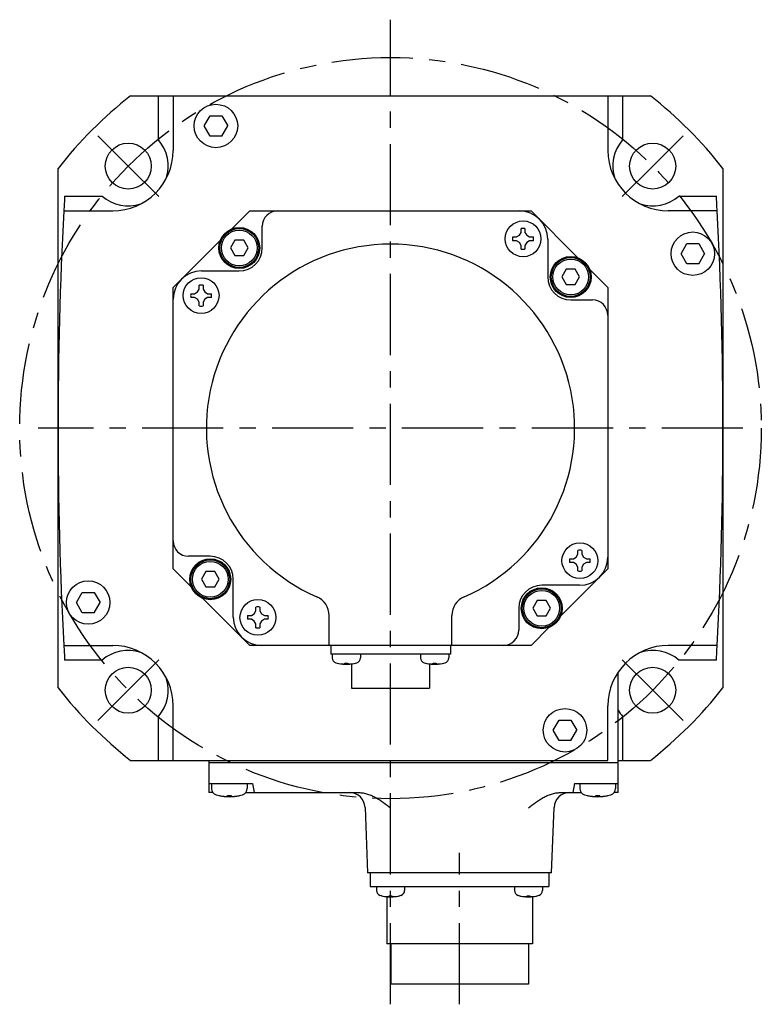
# Model space of a CAD drawing. Header units: millimetres. Extents: x 110 to 842, y 448 to 647.
# Tile 1 of 4: x 110 to 255, y 448 to 641. Entities that reach past the tile are written whole.
import ezdxf

# ---------------------------------------------------------------- set-up
doc = ezdxf.new("R2010")
doc.units = ezdxf.units.MM
doc.linetypes.add('CENTER', pattern=[50.8, 31.75, -6.35, 6.35, -6.35])
doc.layers.add('CTR', color=2, linetype='CENTER')

msp = doc.modelspace()

# ---------------------------------------------------------------- linework, layer by layer
for p, q in [((131.8, 625.87), (233.41, 625.87)), ((137.22, 617.26), (137.22, 625.87)), ((140.11, 625.87), (140.11, 615.19)), ((225.11, 625.87), (225.11, 615.19)), ((228, 625.87), (228, 617.26)), ((146.17, 619.98), (147.33, 621.98)), ((147.33, 621.98), (149.64, 621.98)), ((149.64, 621.98), (150.79, 619.98)), ((147.33, 617.98), (146.17, 619.98)), ((149.64, 617.98), (150.79, 619.98)), ((149.64, 617.98), (147.33, 617.98)), ((117.61, 510.06), (117.61, 611.68)), ((247.61, 611.68), (247.61, 510.06)), ((118.9, 606.26), (126.22, 606.26)), ((239, 606.26), (246.32, 606.26)), ((118.74, 603.37), (128.29, 603.37)), ((151.55, 599.82), (155.11, 603.37)), ((155.11, 603.37), (210.11, 603.37)), ((210.11, 603.37), (219.33, 594.15)), ((246.48, 603.37), (236.93, 603.37)), ((157.54, 596.11), (157.54, 600.37)), ((207.83, 598.6), (208.16, 599.17)), ((208.16, 599.17), (208.16, 599.91)), ((208.9, 599.91), (208.9, 599.17)), ((208.9, 599.17), (209.24, 598.6)), ((140.11, 588.37), (149.33, 597.59)), ((152.17, 597.61), (151.31, 596.11)), ((153.91, 597.61), (152.17, 597.61)), ((154.77, 596.11), (153.91, 597.61)), ((206.52, 598.27), (207.26, 598.27)), ((207.26, 597.53), (206.52, 597.53)), ((207.26, 598.27), (207.83, 598.6)), ((207.83, 597.19), (207.26, 597.53)), ((208.16, 596.62), (207.83, 597.19)), ((209.24, 597.19), (208.9, 596.62)), ((209.24, 598.6), (209.81, 598.27)), ((209.81, 597.53), (209.24, 597.19)), ((209.81, 598.27), (210.55, 598.27)), ((210.55, 597.53), (209.81, 597.53)), ((213.35, 597.85), (213.35, 590.44)), ((151.31, 596.11), (152.17, 594.61)), ((153.91, 594.61), (154.77, 596.11)), ((208.16, 595.88), (208.16, 596.62)), ((208.9, 596.62), (208.9, 595.88)), ((239.41, 594.99), (240.56, 596.99)), ((240.56, 596.99), (242.87, 596.99)), ((242.87, 596.99), (244.02, 594.99)), ((152.17, 594.61), (153.91, 594.61)), ((240.56, 592.99), (239.41, 594.99)), ((242.87, 592.99), (244.02, 594.99)), ((145.63, 591.61), (153.04, 591.61)), ((216.98, 591.94), (216.11, 590.44)), ((218.71, 591.94), (216.98, 591.94)), ((219.58, 590.44), (218.71, 591.94)), ((221.56, 591.92), (225.11, 588.37)), ((242.87, 592.99), (240.56, 592.99)), ((216.11, 590.44), (216.98, 588.94)), ((218.71, 588.94), (219.58, 590.44)), ((140.11, 533.37), (140.11, 588.37)), ((144.31, 587.17), (144.88, 587.5)), ((144.88, 587.5), (145.21, 588.07)), ((145.21, 588.07), (145.21, 588.81)), ((145.95, 588.81), (145.95, 588.07)), ((145.95, 588.07), (146.28, 587.5)), ((146.28, 587.5), (146.86, 587.17)), ((216.98, 588.94), (218.71, 588.94)), ((225.11, 588.37), (225.11, 533.37)), ((143.57, 587.17), (144.31, 587.17)), ((144.31, 586.43), (143.57, 586.43)), ((144.88, 586.09), (144.31, 586.43)), ((145.21, 585.52), (144.88, 586.09)), ((146.28, 586.09), (145.95, 585.52)), ((146.86, 586.43), (146.28, 586.09)), ((146.86, 587.17), (147.6, 587.17)), ((147.6, 586.43), (146.86, 586.43)), ((217.85, 585.94), (222.11, 585.94)), ((145.21, 584.78), (145.21, 585.52)), ((145.95, 585.52), (145.95, 584.78)), ((147.37, 535.8), (143.11, 535.8)), ((218.36, 535.31), (218.93, 535.65)), ((218.93, 535.65), (219.26, 536.22)), ((219.26, 536.22), (219.26, 536.96)), ((220, 536.96), (220, 536.22)), ((220, 536.22), (220.34, 535.65)), ((220.34, 535.65), (220.91, 535.31)), ((217.62, 535.31), (218.36, 535.31)), ((218.36, 534.57), (217.62, 534.57)), ((218.93, 534.24), (218.36, 534.57)), ((219.26, 533.67), (218.93, 534.24)), ((219.26, 532.93), (219.26, 533.67)), ((220.34, 534.24), (220, 533.67)), ((220, 533.67), (220, 532.93)), ((220.91, 534.57), (220.34, 534.24)), ((220.91, 535.31), (221.65, 535.31)), ((221.65, 534.57), (220.91, 534.57)), ((143.66, 529.81), (140.11, 533.37)), ((146.5, 532.8), (145.64, 531.3)), ((148.24, 532.8), (146.5, 532.8)), ((149.1, 531.3), (148.24, 532.8)), ((225.11, 533.37), (215.89, 524.14)), ((145.64, 531.3), (146.5, 529.8)), ((146.5, 529.8), (148.24, 529.8)), ((148.24, 529.8), (149.1, 531.3)), ((151.87, 523.89), (151.87, 531.3)), ((219.59, 530.13), (212.18, 530.13)), ((121.19, 526.74), (122.35, 528.74)), ((122.35, 528.74), (124.66, 528.74)), ((124.66, 528.74), (125.81, 526.74)), ((122.35, 524.74), (121.19, 526.74)), ((124.66, 524.74), (125.81, 526.74)), ((155.11, 518.37), (145.88, 527.59)), ((156.31, 525.12), (156.31, 525.86)), ((157.05, 525.86), (157.05, 525.12)), ((211.31, 527.13), (210.44, 525.63)), ((213.04, 527.13), (211.31, 527.13)), ((213.91, 525.63), (213.04, 527.13)), ((124.66, 524.74), (122.35, 524.74)), ((154.67, 524.21), (155.41, 524.21)), ((155.41, 524.21), (155.98, 524.55)), ((155.98, 524.55), (156.31, 525.12)), ((157.05, 525.12), (157.38, 524.55)), ((157.38, 524.55), (157.96, 524.21)), ((157.96, 524.21), (158.7, 524.21)), ((170.61, 518.37), (170.61, 524.21)), ((194.61, 518.37), (194.61, 524.21)), ((207.68, 525.63), (207.68, 521.37)), ((210.44, 525.63), (211.31, 524.13)), ((211.31, 524.13), (213.04, 524.13)), ((213.04, 524.13), (213.91, 525.63)), ((155.41, 523.47), (154.67, 523.47)), ((155.98, 523.14), (155.41, 523.47)), ((156.31, 522.57), (155.98, 523.14)), ((156.31, 521.83), (156.31, 522.57)), ((157.38, 523.14), (157.05, 522.57)), ((157.05, 522.57), (157.05, 521.83)), ((157.96, 523.47), (157.38, 523.14)), ((158.7, 523.47), (157.96, 523.47)), ((213.66, 521.92), (210.11, 518.37)), ((118.74, 518.37), (128.29, 518.37)), ((210.11, 518.37), (155.11, 518.37)), ((170.91, 518.37), (170.91, 516.67)), ((194.31, 518.37), (194.31, 516.67)), ((246.48, 518.37), (236.93, 518.37)), ((194.31, 516.67), (170.91, 516.67)), ((171.23, 516.67), (171.23, 515.93)), ((176.73, 516.67), (176.73, 515.93)), ((188.49, 516.67), (188.49, 515.93)), ((193.99, 516.67), (193.99, 515.93)), ((126.22, 515.48), (118.9, 515.48)), ((172.23, 514.89), (172.25, 514.89)), ((173.7, 514.89), (174.26, 514.89)), ((173.7, 514.77), (173.7, 514.89)), ((174.26, 514.89), (174.26, 514.77)), ((174.96, 514.75), (174.96, 509.97)), ((175.71, 514.89), (175.73, 514.89)), ((189.49, 514.89), (189.51, 514.89)), ((190.26, 514.75), (190.26, 509.97)), ((190.96, 514.89), (191.52, 514.89)), ((190.96, 514.77), (190.96, 514.89)), ((191.52, 514.89), (191.52, 514.77)), ((192.97, 514.89), (192.99, 514.89)), ((246.32, 515.48), (239, 515.48)), ((227.11, 489.57), (227.11, 513.13)), ((174.96, 509.97), (190.26, 509.97)), ((140.11, 495.87), (140.11, 506.55)), ((225.11, 495.87), (225.11, 506.55)), ((137.22, 495.87), (137.22, 504.48)), ((214.42, 501.76), (215.58, 503.76)), ((215.58, 503.76), (217.89, 503.76)), ((217.89, 503.76), (219.04, 501.76)), ((228, 504.48), (228, 495.87)), ((215.58, 499.76), (214.42, 501.76)), ((217.89, 499.76), (219.04, 501.76)), ((217.89, 499.76), (215.58, 499.76)), ((131.8, 495.87), (225.11, 495.87)), ((147.11, 495.87), (147.11, 489.57)), ((227.11, 495.37), (147.11, 495.37)), ((227.11, 495.87), (233.41, 495.87)), ((147.11, 491.37), (155.61, 491.37)), ((147.61, 491.37), (147.61, 490.39)), ((154.61, 491.37), (154.61, 490.39)), ((155.61, 491.37), (155.93, 489.57)), ((218.61, 491.37), (218.29, 489.57)), ((218.61, 491.37), (227.11, 491.37)), ((219.61, 491.37), (219.61, 490.39)), ((226.61, 491.37), (226.61, 490.39)), ((147.91, 489.57), (147.11, 489.57)), ((154.31, 489.57), (176.39, 489.57)), ((215.83, 489.57), (219.91, 489.57)), ((227.11, 489.57), (226.31, 489.57)), ((149.06, 489.01), (149.09, 489.01)), ((150.74, 489.01), (151.48, 489.01)), ((150.74, 488.87), (150.74, 489.01)), ((151.48, 489.01), (151.48, 488.87)), ((153.13, 489.01), (153.16, 489.01)), ((221.06, 489.01), (221.09, 489.01)), ((222.74, 489.01), (223.48, 489.01)), ((222.74, 488.87), (222.74, 489.01)), ((223.48, 489.01), (223.48, 488.87)), ((225.13, 489.01), (225.16, 489.01)), ((177.63, 486.68), (178.11, 473.87)), ((214.11, 473.87), (214.59, 486.68)), ((214.11, 473.87), (178.11, 473.87)), ((178.66, 473.87), (178.66, 471.17)), ((213.56, 473.87), (213.56, 471.17)), ((178.66, 471.17), (213.56, 471.17)), ((179.87, 471.17), (179.87, 470.43)), ((185.37, 471.17), (185.37, 470.43)), ((206.84, 471.17), (206.84, 470.43)), ((212.34, 471.17), (212.34, 470.43)), ((180.87, 469.39), (180.9, 469.39)), ((181.86, 469.21), (181.86, 459.97)), ((182.34, 469.39), (182.9, 469.39)), ((182.34, 469.27), (182.34, 469.39)), ((182.9, 469.39), (182.9, 469.27)), ((184.35, 469.39), (184.37, 469.39)), ((207.84, 469.39), (207.87, 469.39)), ((209.31, 469.39), (209.87, 469.39)), ((209.31, 469.27), (209.31, 469.39)), ((209.87, 469.39), (209.87, 469.27)), ((210.36, 469.21), (210.36, 459.97)), ((211.32, 469.39), (211.34, 469.39)), ((210.36, 459.97), (181.86, 459.97)), ((182.66, 459.97), (182.66, 452.07)), ((209.56, 459.97), (209.56, 452.07)), ((209.56, 452.07), (182.66, 452.07))]:
    msp.add_line(p, q)
for centre, radius in [((148.48, 619.98), 4.25), ((131.34, 612.13), 4.5), ((233.87, 612.13), 4.5), ((208.53, 597.9), 3.5), ((153.04, 596.11), 4), ((153.04, 596.11), 3.8), ((153.04, 596.11), 3.5), ((241.71, 594.99), 4.25), ((217.85, 590.44), 4), ((217.85, 590.44), 3.8), ((217.85, 590.44), 3.5), ((145.58, 586.8), 3.5), ((219.63, 534.94), 3.5), ((147.37, 531.3), 4), ((147.37, 531.3), 3.8), ((147.37, 531.3), 3.5), ((123.5, 526.74), 4.25), ((212.18, 525.63), 4), ((212.18, 525.63), 3.8), ((212.18, 525.63), 3.5), ((156.68, 523.84), 3.5), ((131.34, 509.6), 4.5), ((233.87, 509.6), 4.5), ((216.73, 501.76), 4.25)]:
    msp.add_circle(centre, radius)
for centre, radius, start, end in [((182.61, 560.87), 82.5, 128.0123, 141.9877), ((182.61, 560.87), 82.5, 38.0123, 51.9877), ((131.34, 612.13), 7.8, 341.6661, 41.0922), ((233.87, 612.13), 7.8, 138.9078, 198.3339), ((128.29, 615.19), 11.82, 270, 0), ((236.93, 615.19), 11.82, 180, 270), ((917.61, 560.87), 800, 176.74767, 176.95473), ((131.34, 612.13), 7.8, 228.9078, 288.3339), ((233.87, 612.13), 7.8, 251.6661, 311.0922), ((-552.39, 560.87), 800, 3.04527, 3.25233), ((917.61, 560.87), 800, 176.95473, 183.04527), ((160.54, 600.37), 3, 90, 180), ((207.83, 597.85), 5.52, 0, 90), ((-552.39, 560.87), 800, 356.95473, 3.04527), ((208.53, 597.9), 2.05, 79.6018, 100.3982), ((208.53, 597.9), 2.05, 169.6018, 190.3982), ((208.53, 597.9), 2.05, 349.6018, 10.3982), ((182.61, 560.87), 36, 293.5782, 246.4218), ((153.04, 596.11), 4.5, 270, 0), ((208.53, 597.9), 2.05, 259.6018, 280.3982), ((145.63, 586.09), 5.52, 90, 180), ((217.85, 590.44), 4.5, 180, 270), ((145.58, 586.8), 2.05, 79.6018, 100.3982), ((145.58, 586.8), 2.05, 169.6018, 190.3982), ((145.58, 586.8), 2.05, 349.6018, 10.3982), ((222.11, 582.94), 3, 0, 90), ((145.58, 586.8), 2.05, 259.6018, 280.3982), ((143.11, 538.8), 3, 180, 270), ((147.37, 531.3), 4.5, 0, 90), ((219.63, 534.94), 2.05, 79.6018, 100.3982), ((219.59, 535.65), 5.52, 270, 0), ((219.63, 534.94), 2.05, 169.6018, 190.3982), ((219.63, 534.94), 2.05, 349.6018, 10.3982), ((219.63, 534.94), 2.05, 259.6018, 280.3982), ((212.18, 525.63), 4.5, 90, 180), ((166.61, 524.21), 4, 0, 66.4218), ((198.61, 524.21), 4, 113.5782, 180), ((156.68, 523.84), 2.05, 79.6018, 100.3982), ((156.68, 523.84), 2.05, 169.6018, 190.3982), ((156.68, 523.84), 2.05, 349.6018, 10.3982), ((157.39, 523.89), 5.52, 180, 270), ((156.68, 523.84), 2.05, 259.6018, 280.3982), ((204.68, 521.37), 3, 270, 0), ((917.61, 560.87), 800, 183.04527, 183.25233), ((128.29, 506.55), 11.82, 0, 90), ((236.93, 506.55), 11.82, 90, 180), ((-552.39, 560.87), 800, 356.74767, 356.95473), ((131.34, 509.6), 7.8, 71.6661, 131.0922), ((233.87, 509.6), 7.8, 48.9078, 108.3339), ((172.23, 515.93), 1, 180, 253.0422), ((173.98, 521.67), 7, 253.0422, 286.9578), ((173.98, 521.67), 6.99, 255.7013, 260.3879), ((173.98, 521.67), 6.99, 279.6121, 284.2987), ((175.73, 515.93), 1, 286.9578, 0), ((189.49, 515.93), 1, 180, 253.0422), ((191.24, 521.67), 7, 253.0422, 286.9578), ((191.24, 521.67), 6.99, 255.7013, 260.3879), ((191.24, 521.67), 6.99, 279.6121, 284.2987), ((192.99, 515.93), 1, 286.9578, 0), ((131.34, 509.6), 7.8, 318.9078, 18.3339), ((182.61, 560.87), 82.5, 218.0123, 231.9877), ((182.61, 560.87), 82.5, 308.0123, 321.9877), ((233.87, 509.6), 7.8, 209.8212, 221.0922), ((148.91, 490.39), 1.3, 180, 253.3985), ((153.31, 490.39), 1.3, 286.6015, 0), ((174.63, 486.57), 3, 2.131, 90), ((217.58, 486.57), 3, 90, 177.869), ((220.91, 490.39), 1.3, 180, 253.3985), ((225.31, 490.39), 1.3, 286.6015, 0), ((151.11, 497.77), 9, 253.3985, 286.6015), ((151.11, 497.77), 8.99, 257.0426, 261.8394), ((151.11, 497.77), 8.99, 278.1606, 282.9574), ((223.11, 497.77), 9, 253.3985, 286.6015), ((223.11, 497.77), 8.99, 257.0426, 261.8394), ((223.11, 497.77), 8.99, 278.1606, 282.9574), ((180.87, 470.43), 1, 180, 253.0422), ((184.37, 470.43), 1, 286.9578, 0), ((207.84, 470.43), 1, 180, 253.0422), ((211.34, 470.43), 1, 286.9578, 0), ((182.62, 476.17), 7, 253.0422, 286.9578), ((182.62, 476.17), 6.99, 255.7013, 260.3879), ((182.62, 476.17), 6.99, 279.6121, 284.2987), ((209.59, 476.17), 7, 253.0422, 286.9578), ((209.59, 476.17), 6.99, 255.7013, 260.3879), ((209.59, 476.17), 6.99, 279.6121, 284.2987)]:
    msp.add_arc(centre, radius, start, end)
for points, knots in [([(172.81, 514.77), (172.83, 514.77), (172.86, 514.77), (172.9, 514.76), (172.92, 514.76), (172.94, 514.76), (172.95, 514.75), (172.96, 514.75), (172.97, 514.75), (172.98, 514.75), (172.99, 514.75), (172.99, 514.75), (173.01, 514.75), (173.02, 514.75), (173.04, 514.74), (173.06, 514.74), (173.07, 514.74), (173.08, 514.74), (173.08, 514.74), (173.09, 514.74), (173.09, 514.74), (173.1, 514.74), (173.11, 514.74), (173.13, 514.74), (173.14, 514.74), (173.15, 514.73), (173.16, 514.73), (173.17, 514.73), (173.17, 514.73), (173.18, 514.73), (173.2, 514.73), (173.22, 514.73), (173.24, 514.73), (173.26, 514.73), (173.28, 514.73), (173.32, 514.72), (173.35, 514.72), (173.37, 514.72)], [0, 0, 0, 0, 0.125, 0.1875, 0.21875, 0.25, 0.28125, 0.3125, 0.328125, 0.335938, 0.34375, 0.359375, 0.375, 0.40625, 0.4375, 0.46875, 0.484375, 0.492188, 0.5, 0.507812, 0.515625, 0.53125, 0.5625, 0.59375, 0.625, 0.640625, 0.65625, 0.664062, 0.671875, 0.6875, 0.71875, 0.75, 0.78125, 0.8125, 0.84375, 0.875, 1, 1, 1, 1]), ([(173.37, 514.72), (173.39, 514.72), (173.4, 514.72), (173.43, 514.73), (173.44, 514.73), (173.46, 514.73), (173.46, 514.73), (173.47, 514.73), (173.47, 514.73), (173.48, 514.73), (173.48, 514.73), (173.49, 514.73), (173.5, 514.73), (173.51, 514.74), (173.52, 514.74), (173.53, 514.74), (173.53, 514.74), (173.54, 514.74), (173.54, 514.74), (173.55, 514.74), (173.56, 514.74), (173.57, 514.75), (173.57, 514.75), (173.58, 514.75), (173.58, 514.75), (173.58, 514.75), (173.59, 514.75), (173.6, 514.75), (173.61, 514.75), (173.63, 514.76), (173.66, 514.76), (173.68, 514.77), (173.7, 514.77)], [0, 0, 0, 0, 0.125, 0.1875, 0.25, 0.28125, 0.3125, 0.328125, 0.335938, 0.34375, 0.359375, 0.375, 0.40625, 0.4375, 0.46875, 0.484375, 0.5, 0.515625, 0.53125, 0.5625, 0.59375, 0.625, 0.640625, 0.65625, 0.664062, 0.671875, 0.6875, 0.71875, 0.75, 0.8125, 0.875, 1, 1, 1, 1]), ([(174.26, 514.77), (174.27, 514.77), (174.29, 514.77), (174.31, 514.76), (174.33, 514.76), (174.34, 514.75), (174.35, 514.75), (174.35, 514.75), (174.36, 514.75), (174.36, 514.75), (174.36, 514.75), (174.37, 514.75), (174.38, 514.75), (174.39, 514.74), (174.4, 514.74), (174.41, 514.74), (174.42, 514.74), (174.42, 514.74), (174.43, 514.74), (174.43, 514.74), (174.44, 514.74), (174.45, 514.74), (174.46, 514.73), (174.46, 514.73), (174.46, 514.73), (174.47, 514.73), (174.47, 514.73), (174.48, 514.73), (174.5, 514.73), (174.52, 514.73), (174.55, 514.72), (174.57, 514.72), (174.58, 514.72)], [0, 0, 0, 0, 0.125, 0.1875, 0.25, 0.28125, 0.3125, 0.328125, 0.335938, 0.34375, 0.359375, 0.375, 0.40625, 0.4375, 0.46875, 0.484375, 0.5, 0.515625, 0.53125, 0.5625, 0.59375, 0.625, 0.640625, 0.65625, 0.664062, 0.671875, 0.6875, 0.71875, 0.75, 0.8125, 0.875, 1, 1, 1, 1]), ([(174.58, 514.72), (174.6, 514.72), (174.64, 514.72), (174.67, 514.73), (174.69, 514.73), (174.71, 514.73), (174.73, 514.73), (174.74, 514.73), (174.75, 514.73), (174.75, 514.73), (174.76, 514.73), (174.77, 514.73), (174.78, 514.73), (174.8, 514.73), (174.82, 514.74), (174.83, 514.74), (174.84, 514.74), (174.85, 514.74), (174.86, 514.74), (174.86, 514.74), (174.87, 514.74), (174.87, 514.74), (174.89, 514.74), (174.9, 514.74), (174.92, 514.75), (174.93, 514.75), (174.93, 514.75), (174.94, 514.75), (174.94, 514.75), (174.96, 514.75), (174.97, 514.75), (174.99, 514.75), (175.01, 514.76), (175.03, 514.76), (175.05, 514.76), (175.09, 514.77), (175.12, 514.77), (175.15, 514.77)], [0, 0, 0, 0, 0.125, 0.1875, 0.21875, 0.25, 0.28125, 0.3125, 0.328125, 0.335938, 0.34375, 0.359375, 0.375, 0.40625, 0.4375, 0.46875, 0.484375, 0.492188, 0.5, 0.507812, 0.515625, 0.53125, 0.5625, 0.59375, 0.625, 0.640625, 0.65625, 0.664062, 0.671875, 0.6875, 0.71875, 0.75, 0.78125, 0.8125, 0.84375, 0.875, 1, 1, 1, 1]), ([(190.07, 514.77), (190.09, 514.77), (190.12, 514.77), (190.16, 514.76), (190.18, 514.76), (190.2, 514.76), (190.21, 514.75), (190.22, 514.75), (190.23, 514.75), (190.24, 514.75), (190.25, 514.75), (190.25, 514.75), (190.27, 514.75), (190.28, 514.75), (190.3, 514.74), (190.32, 514.74), (190.33, 514.74), (190.34, 514.74), (190.34, 514.74), (190.35, 514.74), (190.35, 514.74), (190.36, 514.74), (190.37, 514.74), (190.39, 514.74), (190.4, 514.74), (190.41, 514.73), (190.42, 514.73), (190.43, 514.73), (190.43, 514.73), (190.44, 514.73), (190.46, 514.73), (190.48, 514.73), (190.5, 514.73), (190.52, 514.73), (190.54, 514.73), (190.58, 514.72), (190.61, 514.72), (190.63, 514.72)], [0, 0, 0, 0, 0.125, 0.1875, 0.21875, 0.25, 0.28125, 0.3125, 0.328125, 0.335938, 0.34375, 0.359375, 0.375, 0.40625, 0.4375, 0.46875, 0.484375, 0.492188, 0.5, 0.507812, 0.515625, 0.53125, 0.5625, 0.59375, 0.625, 0.640625, 0.65625, 0.664062, 0.671875, 0.6875, 0.71875, 0.75, 0.78125, 0.8125, 0.84375, 0.875, 1, 1, 1, 1]), ([(190.63, 514.72), (190.65, 514.72), (190.66, 514.72), (190.69, 514.73), (190.7, 514.73), (190.72, 514.73), (190.72, 514.73), (190.73, 514.73), (190.73, 514.73), (190.74, 514.73), (190.74, 514.73), (190.75, 514.73), (190.76, 514.73), (190.77, 514.74), (190.78, 514.74), (190.79, 514.74), (190.79, 514.74), (190.8, 514.74), (190.8, 514.74), (190.81, 514.74), (190.82, 514.74), (190.83, 514.75), (190.83, 514.75), (190.84, 514.75), (190.84, 514.75), (190.84, 514.75), (190.85, 514.75), (190.86, 514.75), (190.87, 514.75), (190.89, 514.76), (190.92, 514.76), (190.94, 514.77), (190.96, 514.77)], [0, 0, 0, 0, 0.125, 0.1875, 0.25, 0.28125, 0.3125, 0.328125, 0.335938, 0.34375, 0.359375, 0.375, 0.40625, 0.4375, 0.46875, 0.484375, 0.5, 0.515625, 0.53125, 0.5625, 0.59375, 0.625, 0.640625, 0.65625, 0.664062, 0.671875, 0.6875, 0.71875, 0.75, 0.8125, 0.875, 1, 1, 1, 1]), ([(191.52, 514.77), (191.53, 514.77), (191.55, 514.77), (191.57, 514.76), (191.59, 514.76), (191.6, 514.75), (191.61, 514.75), (191.61, 514.75), (191.62, 514.75), (191.62, 514.75), (191.62, 514.75), (191.63, 514.75), (191.64, 514.75), (191.65, 514.74), (191.66, 514.74), (191.67, 514.74), (191.68, 514.74), (191.68, 514.74), (191.69, 514.74), (191.69, 514.74), (191.7, 514.74), (191.71, 514.74), (191.72, 514.73), (191.72, 514.73), (191.72, 514.73), (191.73, 514.73), (191.73, 514.73), (191.74, 514.73), (191.76, 514.73), (191.78, 514.73), (191.81, 514.72), (191.83, 514.72), (191.84, 514.72)], [0, 0, 0, 0, 0.125, 0.1875, 0.25, 0.28125, 0.3125, 0.328125, 0.335938, 0.34375, 0.359375, 0.375, 0.40625, 0.4375, 0.46875, 0.484375, 0.5, 0.515625, 0.53125, 0.5625, 0.59375, 0.625, 0.640625, 0.65625, 0.664062, 0.671875, 0.6875, 0.71875, 0.75, 0.8125, 0.875, 1, 1, 1, 1]), ([(191.84, 514.72), (191.86, 514.72), (191.9, 514.72), (191.93, 514.73), (191.95, 514.73), (191.97, 514.73), (191.99, 514.73), (192, 514.73), (192.01, 514.73), (192.01, 514.73), (192.02, 514.73), (192.03, 514.73), (192.04, 514.73), (192.06, 514.73), (192.08, 514.74), (192.09, 514.74), (192.1, 514.74), (192.11, 514.74), (192.12, 514.74), (192.12, 514.74), (192.13, 514.74), (192.13, 514.74), (192.15, 514.74), (192.16, 514.74), (192.18, 514.75), (192.19, 514.75), (192.19, 514.75), (192.2, 514.75), (192.2, 514.75), (192.22, 514.75), (192.23, 514.75), (192.25, 514.75), (192.27, 514.76), (192.29, 514.76), (192.31, 514.76), (192.35, 514.77), (192.38, 514.77), (192.41, 514.77)], [0, 0, 0, 0, 0.125, 0.1875, 0.21875, 0.25, 0.28125, 0.3125, 0.328125, 0.335938, 0.34375, 0.359375, 0.375, 0.40625, 0.4375, 0.46875, 0.484375, 0.492188, 0.5, 0.507812, 0.515625, 0.53125, 0.5625, 0.59375, 0.625, 0.640625, 0.65625, 0.664062, 0.671875, 0.6875, 0.71875, 0.75, 0.78125, 0.8125, 0.84375, 0.875, 1, 1, 1, 1]), ([(176.39, 489.57), (176.68, 489.57), (177.27, 489.52), (178.13, 489.31), (178.96, 488.99), (180.01, 488.46), (181.24, 487.65), (182.17, 486.93), (182.64, 486.57)], [0, 0, 0, 0, 0.124932, 0.249905, 0.374908, 0.499933, 0.749914, 1, 1, 1, 1]), ([(209.58, 486.57), (210.04, 486.93), (210.97, 487.65), (212.21, 488.46), (213.26, 488.99), (214.08, 489.31), (214.94, 489.52), (215.53, 489.57), (215.83, 489.57)], [0, 0, 0, 0, 0.250087, 0.500068, 0.625092, 0.750096, 0.875068, 1, 1, 1, 1]), ([(149.83, 488.87), (149.84, 488.87), (149.86, 488.87), (149.88, 488.86), (149.89, 488.86), (149.9, 488.86), (149.91, 488.86), (149.91, 488.86), (149.91, 488.86), (149.92, 488.86), (149.92, 488.86), (149.93, 488.86), (149.95, 488.86), (149.97, 488.85), (149.99, 488.85), (150, 488.85), (150.01, 488.85), (150.02, 488.85), (150.02, 488.85), (150.02, 488.85), (150.03, 488.85), (150.03, 488.85), (150.04, 488.85), (150.06, 488.85), (150.07, 488.84), (150.08, 488.84), (150.09, 488.84), (150.09, 488.84), (150.1, 488.84), (150.1, 488.84), (150.1, 488.84), (150.1, 488.84), (150.11, 488.84), (150.11, 488.84), (150.12, 488.84), (150.13, 488.84), (150.15, 488.84), (150.16, 488.84), (150.18, 488.84), (150.19, 488.84), (150.2, 488.83), (150.21, 488.83), (150.21, 488.83), (150.21, 488.83), (150.22, 488.83), (150.22, 488.83), (150.24, 488.83), (150.25, 488.83), (150.26, 488.83), (150.27, 488.83), (150.28, 488.83), (150.28, 488.83), (150.29, 488.83), (150.29, 488.83), (150.29, 488.83), (150.3, 488.83), (150.31, 488.83), (150.32, 488.83), (150.34, 488.83), (150.37, 488.83), (150.39, 488.83), (150.41, 488.82)], [0, 0, 0, 0, 0.0625, 0.09375, 0.125, 0.140625, 0.15625, 0.164062, 0.167969, 0.171875, 0.179688, 0.1875, 0.21875, 0.25, 0.28125, 0.3125, 0.320312, 0.328125, 0.332031, 0.335938, 0.34375, 0.359375, 0.375, 0.40625, 0.4375, 0.453125, 0.46875, 0.484375, 0.492188, 0.496094, 0.5, 0.503906, 0.507812, 0.515625, 0.53125, 0.546875, 0.5625, 0.59375, 0.625, 0.640625, 0.65625, 0.664062, 0.667969, 0.671875, 0.679688, 0.6875, 0.71875, 0.75, 0.78125, 0.796875, 0.8125, 0.820312, 0.828125, 0.832031, 0.835938, 0.84375, 0.859375, 0.875, 0.90625, 0.9375, 1, 1, 1, 1]), ([(150.41, 488.82), (150.41, 488.82), (150.42, 488.83), (150.44, 488.83), (150.45, 488.83), (150.45, 488.83), (150.45, 488.83), (150.46, 488.83), (150.46, 488.83), (150.47, 488.83), (150.49, 488.83), (150.5, 488.83), (150.51, 488.83), (150.51, 488.83), (150.52, 488.83), (150.52, 488.83), (150.52, 488.83), (150.53, 488.83), (150.54, 488.84), (150.55, 488.84), (150.55, 488.84), (150.56, 488.84), (150.56, 488.84), (150.56, 488.84), (150.57, 488.84), (150.57, 488.84), (150.58, 488.84), (150.59, 488.84), (150.6, 488.84), (150.61, 488.85), (150.62, 488.85), (150.62, 488.85), (150.62, 488.85), (150.63, 488.85), (150.63, 488.85), (150.64, 488.85), (150.65, 488.85), (150.66, 488.85), (150.66, 488.85), (150.67, 488.86), (150.67, 488.86), (150.68, 488.86), (150.68, 488.86), (150.69, 488.86), (150.7, 488.86), (150.72, 488.86), (150.73, 488.87), (150.74, 488.87)], [0, 0, 0, 0, 0.0625, 0.125, 0.140625, 0.15625, 0.164062, 0.171875, 0.1875, 0.21875, 0.25, 0.28125, 0.3125, 0.328125, 0.335938, 0.34375, 0.359375, 0.375, 0.40625, 0.4375, 0.46875, 0.484375, 0.492188, 0.5, 0.507812, 0.515625, 0.53125, 0.5625, 0.59375, 0.625, 0.640625, 0.65625, 0.664062, 0.671875, 0.6875, 0.71875, 0.75, 0.78125, 0.8125, 0.828125, 0.835938, 0.84375, 0.859375, 0.875, 0.90625, 0.9375, 1, 1, 1, 1]), ([(151.48, 488.87), (151.48, 488.87), (151.5, 488.86), (151.51, 488.86), (151.52, 488.86), (151.52, 488.86), (151.52, 488.86), (151.53, 488.86), (151.54, 488.86), (151.54, 488.86), (151.56, 488.85), (151.57, 488.85), (151.58, 488.85), (151.58, 488.85), (151.59, 488.85), (151.59, 488.85), (151.59, 488.85), (151.6, 488.85), (151.61, 488.85), (151.62, 488.84), (151.62, 488.84), (151.63, 488.84), (151.63, 488.84), (151.63, 488.84), (151.64, 488.84), (151.64, 488.84), (151.65, 488.84), (151.66, 488.84), (151.67, 488.84), (151.68, 488.84), (151.69, 488.84), (151.69, 488.83), (151.7, 488.83), (151.7, 488.83), (151.7, 488.83), (151.71, 488.83), (151.72, 488.83), (151.73, 488.83), (151.74, 488.83), (151.74, 488.83), (151.74, 488.83), (151.75, 488.83), (151.75, 488.83), (151.76, 488.83), (151.77, 488.83), (151.79, 488.83), (151.8, 488.83), (151.81, 488.82)], [0, 0, 0, 0, 0.0625, 0.125, 0.140625, 0.15625, 0.164062, 0.171875, 0.1875, 0.21875, 0.25, 0.28125, 0.3125, 0.328125, 0.335938, 0.34375, 0.359375, 0.375, 0.40625, 0.4375, 0.46875, 0.484375, 0.492188, 0.5, 0.507812, 0.515625, 0.53125, 0.5625, 0.59375, 0.625, 0.640625, 0.65625, 0.664062, 0.671875, 0.6875, 0.71875, 0.75, 0.78125, 0.8125, 0.828125, 0.835938, 0.84375, 0.859375, 0.875, 0.90625, 0.9375, 1, 1, 1, 1]), ([(151.81, 488.82), (151.82, 488.82), (151.84, 488.83), (151.86, 488.83), (151.87, 488.83), (151.88, 488.83), (151.88, 488.83), (151.89, 488.83), (151.89, 488.83), (151.9, 488.83), (151.9, 488.83), (151.91, 488.83), (151.93, 488.83), (151.95, 488.83), (151.97, 488.83), (151.98, 488.83), (151.99, 488.83), (152, 488.83), (152, 488.83), (152, 488.83), (152.01, 488.83), (152.01, 488.83), (152.02, 488.83), (152.03, 488.84), (152.05, 488.84), (152.06, 488.84), (152.07, 488.84), (152.07, 488.84), (152.08, 488.84), (152.08, 488.84), (152.08, 488.84), (152.08, 488.84), (152.09, 488.84), (152.09, 488.84), (152.1, 488.84), (152.11, 488.84), (152.12, 488.84), (152.14, 488.84), (152.16, 488.85), (152.17, 488.85), (152.18, 488.85), (152.19, 488.85), (152.19, 488.85), (152.19, 488.85), (152.19, 488.85), (152.2, 488.85), (152.21, 488.85), (152.23, 488.85), (152.24, 488.85), (152.25, 488.85), (152.26, 488.85), (152.26, 488.85), (152.27, 488.86), (152.27, 488.86), (152.27, 488.86), (152.28, 488.86), (152.29, 488.86), (152.3, 488.86), (152.32, 488.86), (152.35, 488.86), (152.37, 488.87), (152.39, 488.87)], [0, 0, 0, 0, 0.0625, 0.09375, 0.125, 0.140625, 0.15625, 0.164062, 0.167969, 0.171875, 0.179688, 0.1875, 0.21875, 0.25, 0.28125, 0.3125, 0.320312, 0.328125, 0.332031, 0.335938, 0.34375, 0.359375, 0.375, 0.40625, 0.4375, 0.453125, 0.46875, 0.484375, 0.492188, 0.496094, 0.5, 0.503906, 0.507812, 0.515625, 0.53125, 0.546875, 0.5625, 0.59375, 0.625, 0.640625, 0.65625, 0.664062, 0.667969, 0.671875, 0.679688, 0.6875, 0.71875, 0.75, 0.78125, 0.796875, 0.8125, 0.820312, 0.828125, 0.832031, 0.835938, 0.84375, 0.859375, 0.875, 0.90625, 0.9375, 1, 1, 1, 1]), ([(221.83, 488.87), (221.84, 488.87), (221.86, 488.87), (221.88, 488.86), (221.89, 488.86), (221.9, 488.86), (221.91, 488.86), (221.91, 488.86), (221.91, 488.86), (221.92, 488.86), (221.92, 488.86), (221.93, 488.86), (221.95, 488.86), (221.97, 488.85), (221.99, 488.85), (222, 488.85), (222.01, 488.85), (222.02, 488.85), (222.02, 488.85), (222.02, 488.85), (222.03, 488.85), (222.03, 488.85), (222.04, 488.85), (222.06, 488.85), (222.07, 488.84), (222.08, 488.84), (222.09, 488.84), (222.09, 488.84), (222.1, 488.84), (222.1, 488.84), (222.1, 488.84), (222.1, 488.84), (222.11, 488.84), (222.11, 488.84), (222.12, 488.84), (222.13, 488.84), (222.15, 488.84), (222.16, 488.84), (222.18, 488.84), (222.19, 488.84), (222.2, 488.83), (222.21, 488.83), (222.21, 488.83), (222.21, 488.83), (222.22, 488.83), (222.22, 488.83), (222.24, 488.83), (222.25, 488.83), (222.26, 488.83), (222.27, 488.83), (222.28, 488.83), (222.28, 488.83), (222.29, 488.83), (222.29, 488.83), (222.29, 488.83), (222.3, 488.83), (222.31, 488.83), (222.32, 488.83), (222.34, 488.83), (222.37, 488.83), (222.39, 488.83), (222.41, 488.82)], [0, 0, 0, 0, 0.0625, 0.09375, 0.125, 0.140625, 0.15625, 0.164062, 0.167969, 0.171875, 0.179688, 0.1875, 0.21875, 0.25, 0.28125, 0.3125, 0.320312, 0.328125, 0.332031, 0.335938, 0.34375, 0.359375, 0.375, 0.40625, 0.4375, 0.453125, 0.46875, 0.484375, 0.492188, 0.496094, 0.5, 0.503906, 0.507812, 0.515625, 0.53125, 0.546875, 0.5625, 0.59375, 0.625, 0.640625, 0.65625, 0.664062, 0.667969, 0.671875, 0.679688, 0.6875, 0.71875, 0.75, 0.78125, 0.796875, 0.8125, 0.820312, 0.828125, 0.832031, 0.835938, 0.84375, 0.859375, 0.875, 0.90625, 0.9375, 1, 1, 1, 1]), ([(222.41, 488.82), (222.41, 488.82), (222.42, 488.83), (222.44, 488.83), (222.45, 488.83), (222.45, 488.83), (222.45, 488.83), (222.46, 488.83), (222.46, 488.83), (222.47, 488.83), (222.49, 488.83), (222.5, 488.83), (222.51, 488.83), (222.51, 488.83), (222.52, 488.83), (222.52, 488.83), (222.52, 488.83), (222.53, 488.83), (222.54, 488.84), (222.55, 488.84), (222.55, 488.84), (222.56, 488.84), (222.56, 488.84), (222.56, 488.84), (222.57, 488.84), (222.57, 488.84), (222.58, 488.84), (222.59, 488.84), (222.6, 488.84), (222.61, 488.85), (222.62, 488.85), (222.62, 488.85), (222.62, 488.85), (222.63, 488.85), (222.63, 488.85), (222.64, 488.85), (222.65, 488.85), (222.66, 488.85), (222.66, 488.85), (222.67, 488.86), (222.67, 488.86), (222.68, 488.86), (222.68, 488.86), (222.69, 488.86), (222.7, 488.86), (222.72, 488.86), (222.73, 488.87), (222.74, 488.87)], [0, 0, 0, 0, 0.0625, 0.125, 0.140625, 0.15625, 0.164062, 0.171875, 0.1875, 0.21875, 0.25, 0.28125, 0.3125, 0.328125, 0.335938, 0.34375, 0.359375, 0.375, 0.40625, 0.4375, 0.46875, 0.484375, 0.492188, 0.5, 0.507812, 0.515625, 0.53125, 0.5625, 0.59375, 0.625, 0.640625, 0.65625, 0.664062, 0.671875, 0.6875, 0.71875, 0.75, 0.78125, 0.8125, 0.828125, 0.835938, 0.84375, 0.859375, 0.875, 0.90625, 0.9375, 1, 1, 1, 1]), ([(223.48, 488.87), (223.48, 488.87), (223.5, 488.86), (223.51, 488.86), (223.52, 488.86), (223.52, 488.86), (223.52, 488.86), (223.53, 488.86), (223.54, 488.86), (223.54, 488.86), (223.56, 488.85), (223.57, 488.85), (223.58, 488.85), (223.58, 488.85), (223.59, 488.85), (223.59, 488.85), (223.59, 488.85), (223.6, 488.85), (223.61, 488.85), (223.62, 488.84), (223.62, 488.84), (223.63, 488.84), (223.63, 488.84), (223.63, 488.84), (223.64, 488.84), (223.64, 488.84), (223.65, 488.84), (223.66, 488.84), (223.67, 488.84), (223.68, 488.84), (223.69, 488.84), (223.69, 488.83), (223.7, 488.83), (223.7, 488.83), (223.7, 488.83), (223.71, 488.83), (223.72, 488.83), (223.73, 488.83), (223.74, 488.83), (223.74, 488.83), (223.74, 488.83), (223.75, 488.83), (223.75, 488.83), (223.76, 488.83), (223.77, 488.83), (223.79, 488.83), (223.8, 488.83), (223.81, 488.82)], [0, 0, 0, 0, 0.0625, 0.125, 0.140625, 0.15625, 0.164062, 0.171875, 0.1875, 0.21875, 0.25, 0.28125, 0.3125, 0.328125, 0.335938, 0.34375, 0.359375, 0.375, 0.40625, 0.4375, 0.46875, 0.484375, 0.492188, 0.5, 0.507812, 0.515625, 0.53125, 0.5625, 0.59375, 0.625, 0.640625, 0.65625, 0.664062, 0.671875, 0.6875, 0.71875, 0.75, 0.78125, 0.8125, 0.828125, 0.835938, 0.84375, 0.859375, 0.875, 0.90625, 0.9375, 1, 1, 1, 1]), ([(223.81, 488.82), (223.82, 488.82), (223.84, 488.83), (223.86, 488.83), (223.87, 488.83), (223.88, 488.83), (223.88, 488.83), (223.89, 488.83), (223.89, 488.83), (223.9, 488.83), (223.9, 488.83), (223.91, 488.83), (223.93, 488.83), (223.95, 488.83), (223.97, 488.83), (223.98, 488.83), (223.99, 488.83), (224, 488.83), (224, 488.83), (224, 488.83), (224.01, 488.83), (224.01, 488.83), (224.02, 488.83), (224.03, 488.84), (224.05, 488.84), (224.06, 488.84), (224.07, 488.84), (224.07, 488.84), (224.08, 488.84), (224.08, 488.84), (224.08, 488.84), (224.08, 488.84), (224.09, 488.84), (224.09, 488.84), (224.1, 488.84), (224.11, 488.84), (224.12, 488.84), (224.14, 488.84), (224.16, 488.85), (224.17, 488.85), (224.18, 488.85), (224.19, 488.85), (224.19, 488.85), (224.19, 488.85), (224.19, 488.85), (224.2, 488.85), (224.21, 488.85), (224.23, 488.85), (224.24, 488.85), (224.25, 488.85), (224.26, 488.85), (224.26, 488.85), (224.27, 488.86), (224.27, 488.86), (224.27, 488.86), (224.28, 488.86), (224.29, 488.86), (224.3, 488.86), (224.32, 488.86), (224.35, 488.86), (224.37, 488.87), (224.39, 488.87)], [0, 0, 0, 0, 0.0625, 0.09375, 0.125, 0.140625, 0.15625, 0.164062, 0.167969, 0.171875, 0.179688, 0.1875, 0.21875, 0.25, 0.28125, 0.3125, 0.320312, 0.328125, 0.332031, 0.335938, 0.34375, 0.359375, 0.375, 0.40625, 0.4375, 0.453125, 0.46875, 0.484375, 0.492188, 0.496094, 0.5, 0.503906, 0.507812, 0.515625, 0.53125, 0.546875, 0.5625, 0.59375, 0.625, 0.640625, 0.65625, 0.664062, 0.667969, 0.671875, 0.679688, 0.6875, 0.71875, 0.75, 0.78125, 0.796875, 0.8125, 0.820312, 0.828125, 0.832031, 0.835938, 0.84375, 0.859375, 0.875, 0.90625, 0.9375, 1, 1, 1, 1]), ([(181.46, 469.27), (181.48, 469.27), (181.51, 469.27), (181.54, 469.26), (181.57, 469.26), (181.58, 469.26), (181.6, 469.25), (181.61, 469.25), (181.62, 469.25), (181.62, 469.25), (181.63, 469.25), (181.64, 469.25), (181.65, 469.25), (181.67, 469.25), (181.69, 469.24), (181.7, 469.24), (181.72, 469.24), (181.72, 469.24), (181.73, 469.24), (181.73, 469.24), (181.74, 469.24), (181.75, 469.24), (181.76, 469.24), (181.77, 469.24), (181.79, 469.24), (181.8, 469.23), (181.81, 469.23), (181.81, 469.23), (181.82, 469.23), (181.83, 469.23), (181.84, 469.23), (181.86, 469.23), (181.88, 469.23), (181.9, 469.23), (181.92, 469.23), (181.96, 469.22), (181.99, 469.22), (182.02, 469.22)], [0, 0, 0, 0, 0.125, 0.1875, 0.21875, 0.25, 0.28125, 0.3125, 0.328125, 0.335938, 0.34375, 0.359375, 0.375, 0.40625, 0.4375, 0.46875, 0.484375, 0.492188, 0.5, 0.507812, 0.515625, 0.53125, 0.5625, 0.59375, 0.625, 0.640625, 0.65625, 0.664062, 0.671875, 0.6875, 0.71875, 0.75, 0.78125, 0.8125, 0.84375, 0.875, 1, 1, 1, 1]), ([(182.02, 469.22), (182.03, 469.22), (182.05, 469.22), (182.07, 469.23), (182.09, 469.23), (182.1, 469.23), (182.11, 469.23), (182.11, 469.23), (182.12, 469.23), (182.12, 469.23), (182.13, 469.23), (182.13, 469.23), (182.14, 469.23), (182.15, 469.24), (182.16, 469.24), (182.17, 469.24), (182.18, 469.24), (182.18, 469.24), (182.19, 469.24), (182.19, 469.24), (182.2, 469.24), (182.21, 469.25), (182.22, 469.25), (182.22, 469.25), (182.22, 469.25), (182.23, 469.25), (182.23, 469.25), (182.24, 469.25), (182.26, 469.25), (182.28, 469.26), (182.31, 469.26), (182.33, 469.27), (182.34, 469.27)], [0, 0, 0, 0, 0.125, 0.1875, 0.25, 0.28125, 0.3125, 0.328125, 0.335938, 0.34375, 0.359375, 0.375, 0.40625, 0.4375, 0.46875, 0.484375, 0.5, 0.515625, 0.53125, 0.5625, 0.59375, 0.625, 0.640625, 0.65625, 0.664062, 0.671875, 0.6875, 0.71875, 0.75, 0.8125, 0.875, 1, 1, 1, 1]), ([(182.9, 469.27), (182.92, 469.27), (182.93, 469.27), (182.96, 469.26), (182.97, 469.26), (182.98, 469.25), (182.99, 469.25), (183, 469.25), (183, 469.25), (183, 469.25), (183.01, 469.25), (183.02, 469.25), (183.03, 469.25), (183.04, 469.24), (183.05, 469.24), (183.05, 469.24), (183.06, 469.24), (183.06, 469.24), (183.07, 469.24), (183.08, 469.24), (183.09, 469.24), (183.1, 469.24), (183.1, 469.23), (183.1, 469.23), (183.11, 469.23), (183.11, 469.23), (183.12, 469.23), (183.13, 469.23), (183.14, 469.23), (183.16, 469.23), (183.19, 469.22), (183.21, 469.22), (183.23, 469.22)], [0, 0, 0, 0, 0.125, 0.1875, 0.25, 0.28125, 0.3125, 0.328125, 0.335938, 0.34375, 0.359375, 0.375, 0.40625, 0.4375, 0.46875, 0.484375, 0.5, 0.515625, 0.53125, 0.5625, 0.59375, 0.625, 0.640625, 0.65625, 0.664062, 0.671875, 0.6875, 0.71875, 0.75, 0.8125, 0.875, 1, 1, 1, 1]), ([(183.23, 469.22), (183.25, 469.22), (183.28, 469.22), (183.32, 469.23), (183.34, 469.23), (183.35, 469.23), (183.37, 469.23), (183.38, 469.23), (183.39, 469.23), (183.4, 469.23), (183.4, 469.23), (183.41, 469.23), (183.43, 469.23), (183.44, 469.23), (183.46, 469.24), (183.48, 469.24), (183.49, 469.24), (183.5, 469.24), (183.5, 469.24), (183.51, 469.24), (183.51, 469.24), (183.52, 469.24), (183.53, 469.24), (183.55, 469.24), (183.56, 469.25), (183.57, 469.25), (183.58, 469.25), (183.58, 469.25), (183.59, 469.25), (183.6, 469.25), (183.62, 469.25), (183.64, 469.25), (183.66, 469.26), (183.68, 469.26), (183.7, 469.26), (183.73, 469.27), (183.77, 469.27), (183.79, 469.27)], [0, 0, 0, 0, 0.125, 0.1875, 0.21875, 0.25, 0.28125, 0.3125, 0.328125, 0.335938, 0.34375, 0.359375, 0.375, 0.40625, 0.4375, 0.46875, 0.484375, 0.492188, 0.5, 0.507812, 0.515625, 0.53125, 0.5625, 0.59375, 0.625, 0.640625, 0.65625, 0.664062, 0.671875, 0.6875, 0.71875, 0.75, 0.78125, 0.8125, 0.84375, 0.875, 1, 1, 1, 1]), ([(208.43, 469.27), (208.45, 469.27), (208.48, 469.27), (208.51, 469.26), (208.54, 469.26), (208.55, 469.26), (208.57, 469.25), (208.58, 469.25), (208.59, 469.25), (208.59, 469.25), (208.6, 469.25), (208.61, 469.25), (208.62, 469.25), (208.64, 469.25), (208.66, 469.24), (208.67, 469.24), (208.69, 469.24), (208.69, 469.24), (208.7, 469.24), (208.7, 469.24), (208.71, 469.24), (208.72, 469.24), (208.73, 469.24), (208.74, 469.24), (208.76, 469.24), (208.77, 469.23), (208.78, 469.23), (208.78, 469.23), (208.79, 469.23), (208.8, 469.23), (208.81, 469.23), (208.83, 469.23), (208.85, 469.23), (208.87, 469.23), (208.89, 469.23), (208.93, 469.22), (208.96, 469.22), (208.99, 469.22)], [0, 0, 0, 0, 0.125, 0.1875, 0.21875, 0.25, 0.28125, 0.3125, 0.328125, 0.335938, 0.34375, 0.359375, 0.375, 0.40625, 0.4375, 0.46875, 0.484375, 0.492188, 0.5, 0.507812, 0.515625, 0.53125, 0.5625, 0.59375, 0.625, 0.640625, 0.65625, 0.664062, 0.671875, 0.6875, 0.71875, 0.75, 0.78125, 0.8125, 0.84375, 0.875, 1, 1, 1, 1]), ([(208.99, 469.22), (209, 469.22), (209.02, 469.22), (209.04, 469.23), (209.06, 469.23), (209.07, 469.23), (209.08, 469.23), (209.08, 469.23), (209.09, 469.23), (209.09, 469.23), (209.1, 469.23), (209.1, 469.23), (209.11, 469.23), (209.12, 469.24), (209.13, 469.24), (209.14, 469.24), (209.15, 469.24), (209.15, 469.24), (209.16, 469.24), (209.16, 469.24), (209.17, 469.24), (209.18, 469.25), (209.19, 469.25), (209.19, 469.25), (209.19, 469.25), (209.2, 469.25), (209.2, 469.25), (209.21, 469.25), (209.23, 469.25), (209.25, 469.26), (209.28, 469.26), (209.3, 469.27), (209.31, 469.27)], [0, 0, 0, 0, 0.125, 0.1875, 0.25, 0.28125, 0.3125, 0.328125, 0.335938, 0.34375, 0.359375, 0.375, 0.40625, 0.4375, 0.46875, 0.484375, 0.5, 0.515625, 0.53125, 0.5625, 0.59375, 0.625, 0.640625, 0.65625, 0.664062, 0.671875, 0.6875, 0.71875, 0.75, 0.8125, 0.875, 1, 1, 1, 1]), ([(209.87, 469.27), (209.89, 469.27), (209.9, 469.27), (209.93, 469.26), (209.94, 469.26), (209.95, 469.25), (209.96, 469.25), (209.97, 469.25), (209.97, 469.25), (209.97, 469.25), (209.98, 469.25), (209.99, 469.25), (210, 469.25), (210.01, 469.24), (210.02, 469.24), (210.02, 469.24), (210.03, 469.24), (210.03, 469.24), (210.04, 469.24), (210.05, 469.24), (210.06, 469.24), (210.07, 469.24), (210.07, 469.23), (210.07, 469.23), (210.08, 469.23), (210.08, 469.23), (210.09, 469.23), (210.1, 469.23), (210.11, 469.23), (210.13, 469.23), (210.16, 469.22), (210.18, 469.22), (210.2, 469.22)], [0, 0, 0, 0, 0.125, 0.1875, 0.25, 0.28125, 0.3125, 0.328125, 0.335938, 0.34375, 0.359375, 0.375, 0.40625, 0.4375, 0.46875, 0.484375, 0.5, 0.515625, 0.53125, 0.5625, 0.59375, 0.625, 0.640625, 0.65625, 0.664062, 0.671875, 0.6875, 0.71875, 0.75, 0.8125, 0.875, 1, 1, 1, 1]), ([(210.2, 469.22), (210.22, 469.22), (210.25, 469.22), (210.29, 469.23), (210.31, 469.23), (210.32, 469.23), (210.34, 469.23), (210.35, 469.23), (210.36, 469.23), (210.37, 469.23), (210.37, 469.23), (210.38, 469.23), (210.4, 469.23), (210.41, 469.23), (210.43, 469.24), (210.45, 469.24), (210.46, 469.24), (210.47, 469.24), (210.47, 469.24), (210.48, 469.24), (210.48, 469.24), (210.49, 469.24), (210.5, 469.24), (210.52, 469.24), (210.53, 469.25), (210.54, 469.25), (210.55, 469.25), (210.55, 469.25), (210.56, 469.25), (210.57, 469.25), (210.59, 469.25), (210.61, 469.25), (210.63, 469.26), (210.65, 469.26), (210.67, 469.26), (210.7, 469.27), (210.74, 469.27), (210.76, 469.27)], [0, 0, 0, 0, 0.125, 0.1875, 0.21875, 0.25, 0.28125, 0.3125, 0.328125, 0.335938, 0.34375, 0.359375, 0.375, 0.40625, 0.4375, 0.46875, 0.484375, 0.492188, 0.5, 0.507812, 0.515625, 0.53125, 0.5625, 0.59375, 0.625, 0.640625, 0.65625, 0.664062, 0.671875, 0.6875, 0.71875, 0.75, 0.78125, 0.8125, 0.84375, 0.875, 1, 1, 1, 1])]:
    msp.add_open_spline(points, degree=3, knots=knots)
at = {"layer": 'CTR', "ltscale": 0.5}
for p, q in [((182.61, 448.16), (182.61, 640.77)), ((131.34, 612.13), (125.39, 618.08)), ((233.87, 612.13), (239.82, 618.08)), ((131.34, 612.13), (137.29, 606.19)), ((233.87, 612.13), (227.93, 606.19)), ((251.52, 560.87), (113.69, 560.87)), ((131.34, 509.6), (137.29, 515.55)), ((233.87, 509.6), (227.93, 515.55)), ((131.34, 509.6), (125.39, 503.66)), ((233.87, 509.6), (239.82, 503.66)), ((196.11, 448.16), (196.11, 477.78))]:
    msp.add_line(p, q, dxfattribs=at)
msp.add_circle((182.61, 560.87), 72.5, dxfattribs=at)

doc.saveas('drawing.dxf')
